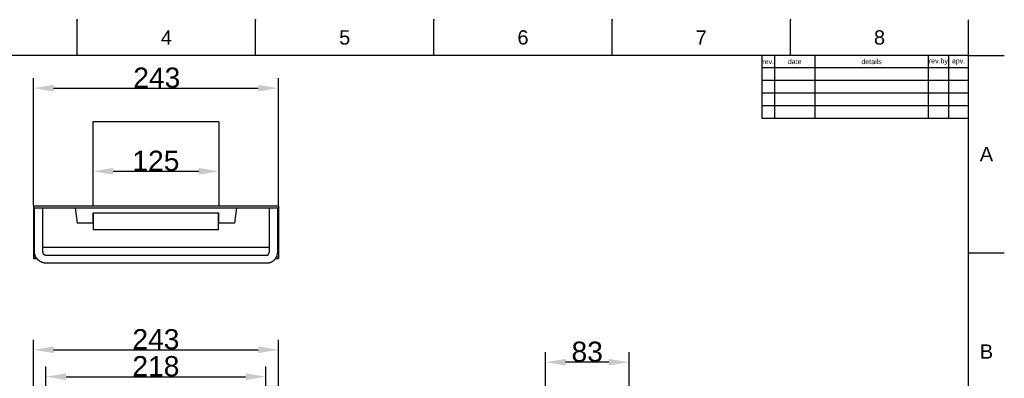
# Model space of a CAD drawing. Header units: millimetres. Extents: x 580 to 2065, y -13 to 1037.
# Tile 8 of 8: x 1088 to 2065, y 681 to 1037. Entities that reach past the tile are written whole.
import ezdxf

# ---------------------------------------------------------------- set-up
doc = ezdxf.new("R2010")
doc.units = ezdxf.units.MM
doc.header["$LTSCALE"] = 0.1
for name, color, linetype in [('DEFAULT', 7, 'Continuous'), ('FORM', 7, 'Continuous'), ('INLINE', 3, 'Continuous'), ('TEXT', 2, 'Continuous')]:
    doc.layers.add(name, color=color, linetype=linetype)
doc.styles.add('ARIAL', font='arial_0.ttf')
doc.styles.get("Standard").update_dxf_attribs({"font": 'arial_0.ttf'})
doc.dimstyles.new('DIMENSION STYLE 01', dxfattribs={"dimtxt": 20, "dimasz": 20, "dimexe": 10, "dimexo": 0.5, "dimgap": 0.09, "dimtad": 1, "dimtoh": 1, "dimdec": 0, "dimzin": 0, "dimdsep": 46, "dimtxsty": 'ARIAL', "dimcen": 0.5, "dimadec": 1, "dimazin": 0, "dimtfac": 1, "dimtdec": 4, "dimtofl": 0, "dimtmove": 0, "dimatfit": 3, "dimfxl": 1, "dimtolj": 1, "dimtzin": 0, "dimarcsym": 0})

# ---------------------------------------------------------------- blocks, each defined once
blk = doc.blocks.new('*D219')
at = {"layer": 'DEFAULT', "color": 0, "lineweight": -2, "transparency": 16777216}
for p, q in [((1609.62, 645.57), (1609.62, 706.97)), ((1692.62, 506.57), (1692.62, 706.97)), ((1672.62, 696.97), (1629.62, 696.97))]:
    blk.add_line(p, q, dxfattribs=at)
at = {"layer": 'DEFAULT', "color": 0, "transparency": 16777216}
for points in [[(1629.62, 700.3), (1629.62, 693.64), (1609.62, 696.97)], [(1672.62, 700.3), (1672.62, 693.64), (1692.62, 696.97)]]:
    blk.add_solid(points, dxfattribs=at)
at = {"layer": 'Defpoints', "color": 0, "transparency": 16777216}
for p in [(1609.62, 696.97), (1609.62, 645.07), (1692.62, 506.07)]:
    blk.add_point(p, dxfattribs=at)
at = {"layer": 'DEFAULT', "color": 0, "transparency": 16777216, "insert": (1651.12, 707.28), "char_height": 20, "attachment_point": 5, "style": 'ARIAL'}
blk.add_mtext('\\A1;83', dxfattribs=at)
blk = doc.blocks.new('*D217')
at = {"layer": 'DEFAULT', "color": 0, "lineweight": -2, "transparency": 16777216}
for p, q in [((1609.62, 645.57), (1609.62, 706.97)), ((1692.62, 506.57), (1692.62, 706.97)), ((1672.62, 696.97), (1629.62, 696.97))]:
    blk.add_line(p, q, dxfattribs=at)
at = {"layer": 'DEFAULT', "color": 0, "transparency": 16777216}
for points in [[(1629.62, 700.3), (1629.62, 693.64), (1609.62, 696.97)], [(1672.62, 700.3), (1672.62, 693.64), (1692.62, 696.97)]]:
    blk.add_solid(points, dxfattribs=at)
at = {"layer": 'Defpoints', "color": 0, "transparency": 16777216}
for p in [(1609.62, 696.97), (1609.62, 645.07), (1692.62, 506.07)]:
    blk.add_point(p, dxfattribs=at)
at = {"layer": 'DEFAULT', "color": 0, "transparency": 16777216, "insert": (1651.12, 707.28), "char_height": 20, "attachment_point": 5, "style": 'ARIAL'}
blk.add_mtext('\\A1;83', dxfattribs=at)
blk = doc.blocks.new('*D223')
at = {"layer": 'DEFAULT', "color": 0, "lineweight": -2, "transparency": 16777216}
for p, q in [((1114.44, 642.94), (1114.44, 692.61)), ((1332.44, 642.94), (1332.44, 692.61)), ((1134.44, 682.61), (1312.44, 682.61))]:
    blk.add_line(p, q, dxfattribs=at)
at = {"layer": 'DEFAULT', "color": 0, "transparency": 16777216}
for points in [[(1134.44, 685.94), (1134.44, 679.28), (1114.44, 682.61)], [(1312.44, 685.94), (1312.44, 679.28), (1332.44, 682.61)]]:
    blk.add_solid(points, dxfattribs=at)
at = {"layer": 'Defpoints', "color": 0, "transparency": 16777216}
for p in [(1332.44, 682.61), (1114.44, 642.44), (1332.44, 642.44)]:
    blk.add_point(p, dxfattribs=at)
at = {"layer": 'DEFAULT', "color": 0, "transparency": 16777216, "insert": (1223.44, 692.91), "char_height": 20, "attachment_point": 5, "style": 'ARIAL'}
blk.add_mtext('\\A1;218', dxfattribs=at)
blk = doc.blocks.new('*D224')
at = {"layer": 'DEFAULT', "color": 0, "lineweight": -2, "transparency": 16777216}
for p, q in [((1101.94, 852.76), (1101.94, 978.81)), ((1344.94, 852.76), (1344.94, 978.81)), ((1121.94, 968.81), (1324.94, 968.81))]:
    blk.add_line(p, q, dxfattribs=at)
at = {"layer": 'DEFAULT', "color": 0, "transparency": 16777216}
for points in [[(1121.94, 972.14), (1121.94, 965.47), (1101.94, 968.81)], [(1324.94, 972.14), (1324.94, 965.47), (1344.94, 968.81)]]:
    blk.add_solid(points, dxfattribs=at)
at = {"layer": 'Defpoints', "color": 0, "transparency": 16777216}
for p in [(1344.94, 968.81), (1101.94, 852.26), (1344.94, 852.26)]:
    blk.add_point(p, dxfattribs=at)
at = {"layer": 'DEFAULT', "color": 0, "transparency": 16777216, "insert": (1224.32, 979.11), "char_height": 20, "attachment_point": 5, "style": 'ARIAL'}
blk.add_mtext('\\A1;243', dxfattribs=at)
blk = doc.blocks.new('*D225')
at = {"layer": 'DEFAULT', "color": 0, "lineweight": -2, "transparency": 16777216}
for p, q in [((1101.94, 645.57), (1101.94, 719.34)), ((1344.94, 645.57), (1344.94, 719.34)), ((1121.94, 709.34), (1324.94, 709.34))]:
    blk.add_line(p, q, dxfattribs=at)
at = {"layer": 'DEFAULT', "color": 0, "transparency": 16777216}
for points in [[(1121.94, 712.67), (1121.94, 706.01), (1101.94, 709.34)], [(1324.94, 712.67), (1324.94, 706.01), (1344.94, 709.34)]]:
    blk.add_solid(points, dxfattribs=at)
at = {"layer": 'Defpoints', "color": 0, "transparency": 16777216}
for p in [(1344.94, 709.34), (1101.94, 645.07), (1344.94, 645.07)]:
    blk.add_point(p, dxfattribs=at)
at = {"layer": 'DEFAULT', "color": 0, "transparency": 16777216, "insert": (1223.44, 719.65), "char_height": 20, "attachment_point": 5, "style": 'ARIAL'}
blk.add_mtext('\\A1;243', dxfattribs=at)
blk = doc.blocks.new('*D226')
at = {"layer": 'DEFAULT', "color": 0, "lineweight": -2, "transparency": 16777216}
for p, q in [((1160.94, 934.76), (1160.94, 876.33)), ((1285.94, 934.76), (1285.94, 876.33)), ((1180.94, 886.33), (1265.94, 886.33))]:
    blk.add_line(p, q, dxfattribs=at)
at = {"layer": 'DEFAULT', "color": 0, "transparency": 16777216}
for points in [[(1180.94, 889.67), (1180.94, 883), (1160.94, 886.33)], [(1265.94, 889.67), (1265.94, 883), (1285.94, 886.33)]]:
    blk.add_solid(points, dxfattribs=at)
at = {"layer": 'Defpoints', "color": 0, "transparency": 16777216}
for p in [(1160.94, 935.26), (1285.94, 935.26), (1285.94, 886.33)]:
    blk.add_point(p, dxfattribs=at)
at = {"layer": 'DEFAULT', "color": 0, "transparency": 16777216, "insert": (1223.44, 896.64), "char_height": 20, "attachment_point": 5, "style": 'ARIAL'}
blk.add_mtext('\\A1;125', dxfattribs=at)

msp = doc.modelspace()

# ---------------------------------------------------------------- linework, layer by layer
for p, q in [((1145.51, 1001.37), (1145.51, 1036.73)), ((1322.28, 1001.37), (1322.28, 1036.73)), ((1499.05, 1001.37), (1499.05, 1036.73)), ((1675.82, 1001.37), (1675.82, 1036.73)), ((1852.58, 1001.37), (1852.58, 1036.73)), ((2029.35, 1001.37), (2029.35, 1036.73)), ((2029.35, 1001.37), (615.21, 1001.37)), ((2029.35, 22.08), (2029.35, 1001.37)), ((2029.35, 1001.37), (2064.71, 1001.37)), ((2029.35, 805.52), (2064.71, 805.52))]:
    msp.add_line(p, q)
for p in [(1145.51, 1036.73), (1322.28, 1036.73), (1499.05, 1036.73), (1675.82, 1036.73), (1852.58, 1036.73), (2029.35, 805.52)]:
    msp.add_point(p)
at = {"layer": 'FORM'}
for p, q in [((1824.35, 1001.37), (1824.35, 938.87)), ((1836.85, 1001.37), (1836.85, 938.87)), ((1876.85, 1001.37), (1876.85, 938.87)), ((1989.35, 1001.37), (1989.35, 938.87)), ((2009.35, 1001.37), (2009.35, 938.87)), ((2029.35, 988.87), (1824.35, 988.87)), ((2029.35, 976.37), (1824.35, 976.37)), ((2029.35, 963.87), (1824.35, 963.87)), ((2029.35, 951.37), (1824.35, 951.37)), ((2029.35, 938.87), (1824.35, 938.87))]:
    msp.add_line(p, q, dxfattribs=at)
at = {"layer": 'INLINE'}
for p, q in [((1160.94, 935.26), (1160.94, 852.26)), ((1285.94, 935.26), (1160.94, 935.26)), ((1285.94, 935.26), (1285.94, 852.26)), ((1101.94, 852.26), (1344.94, 852.26)), ((1101.94, 852.26), (1101.94, 850.26)), ((1101.94, 850.26), (1101.94, 811.11)), ((1101.94, 850.26), (1344.94, 850.26)), ((1102.93, 806.63), (1102.92, 850.26)), ((1110.92, 850.26), (1110.93, 806.96)), ((1143.44, 850.26), (1145.38, 834.81)), ((1303.44, 850.26), (1301.5, 834.81)), ((1336.01, 807.67), (1336.01, 850.26)), ((1344.01, 850.26), (1344, 807.18)), ((1344.94, 852.26), (1344.94, 850.26)), ((1344.94, 850.26), (1344.94, 811.11)), ((1160.94, 844.77), (1160.94, 834.81)), ((1285.94, 844.77), (1160.94, 844.77)), ((1161.34, 844.77), (1161.34, 828.42)), ((1285.22, 844.77), (1285.22, 828.42)), ((1285.94, 834.81), (1285.94, 844.77)), ((1160.94, 834.81), (1145.38, 834.81)), ((1301.5, 834.81), (1285.94, 834.81)), ((1285.22, 828.42), (1161.34, 828.42)), ((1101.94, 811.11), (1102.92, 811.11)), ((1101.94, 811.11), (1101.94, 801.35)), ((1110.92, 811.11), (1336.01, 811.11)), ((1344.01, 811.11), (1344.94, 811.11)), ((1344.94, 811.11), (1344.94, 801.35)), ((1101.94, 801.35), (1104.38, 801.35)), ((1101.94, 801.35), (1101.94, 799.9)), ((1102.95, 806.29), (1102.93, 806.63)), ((1102.97, 805.97), (1102.95, 806.29)), ((1103, 805.65), (1102.97, 805.97)), ((1103.05, 805.32), (1103, 805.65)), ((1103.1, 804.99), (1103.05, 805.32)), ((1103.16, 804.66), (1103.1, 804.99)), ((1103.23, 804.34), (1103.16, 804.66)), ((1103.29, 804.09), (1103.23, 804.34)), ((1103.36, 803.84), (1103.29, 804.09)), ((1103.43, 803.59), (1103.36, 803.84)), ((1103.51, 803.34), (1103.43, 803.59)), ((1103.6, 803.1), (1103.51, 803.34)), ((1103.69, 802.85), (1103.6, 803.1)), ((1103.78, 802.61), (1103.69, 802.85)), ((1103.88, 802.37), (1103.78, 802.61)), ((1103.98, 802.14), (1103.88, 802.37)), ((1104.09, 801.9), (1103.98, 802.14)), ((1104.21, 801.67), (1104.09, 801.9)), ((1104.33, 801.44), (1104.21, 801.67)), ((1104.45, 801.21), (1104.33, 801.44)), ((1104.58, 800.99), (1104.45, 801.21)), ((1104.72, 800.77), (1104.58, 800.99)), ((1104.86, 800.55), (1104.72, 800.77)), ((1110.93, 806.96), (1110.93, 806.88)), ((1110.93, 806.88), (1110.93, 806.76)), ((1110.93, 806.76), (1110.94, 806.65)), ((1110.94, 806.65), (1110.95, 806.54)), ((1110.95, 806.54), (1110.97, 806.43)), ((1110.97, 806.43), (1110.99, 806.32)), ((1110.99, 806.32), (1111.01, 806.2)), ((1111.01, 806.2), (1111.04, 806.09)), ((1111.04, 806.09), (1111.07, 805.98)), ((1111.07, 805.98), (1111.1, 805.88)), ((1111.1, 805.88), (1111.14, 805.77)), ((1111.14, 805.77), (1111.18, 805.66)), ((1111.18, 805.66), (1111.22, 805.56)), ((1111.22, 805.56), (1111.27, 805.45)), ((1111.27, 805.45), (1111.31, 805.35)), ((1111.31, 805.35), (1111.37, 805.25)), ((1111.37, 805.25), (1111.42, 805.15)), ((1111.42, 805.15), (1111.48, 805.05)), ((1111.48, 805.05), (1111.54, 804.96)), ((1111.54, 804.96), (1111.6, 804.86)), ((1111.6, 804.86), (1111.67, 804.77)), ((1111.67, 804.77), (1111.73, 804.68)), ((1111.73, 804.68), (1111.8, 804.6)), ((1111.8, 804.6), (1111.88, 804.51)), ((1111.88, 804.51), (1111.95, 804.43)), ((1111.95, 804.43), (1112.03, 804.35)), ((1112.03, 804.35), (1112.11, 804.27)), ((1112.11, 804.27), (1112.2, 804.19)), ((1112.2, 804.19), (1112.29, 804.12)), ((1112.29, 804.12), (1112.37, 804.05)), ((1112.37, 804.05), (1112.47, 803.98)), ((1112.47, 803.98), (1112.56, 803.91)), ((1112.56, 803.91), (1112.65, 803.85)), ((1112.65, 803.85), (1112.72, 803.81)), ((1112.72, 803.81), (1112.78, 803.77)), ((1112.78, 803.77), (1112.85, 803.73)), ((1112.85, 803.73), (1112.92, 803.7)), ((1112.92, 803.7), (1112.98, 803.66)), ((1112.98, 803.66), (1113.05, 803.63)), ((1113.05, 803.63), (1113.12, 803.59)), ((1113.12, 803.59), (1113.19, 803.56)), ((1113.19, 803.56), (1113.26, 803.53)), ((1113.26, 803.53), (1113.33, 803.51)), ((1113.33, 803.51), (1113.4, 803.48)), ((1113.4, 803.48), (1113.47, 803.46)), ((1113.47, 803.46), (1113.54, 803.43)), ((1113.54, 803.43), (1113.61, 803.41)), ((1113.61, 803.41), (1113.68, 803.39)), ((1113.68, 803.39), (1113.75, 803.37)), ((1113.75, 803.37), (1113.82, 803.36)), ((1113.82, 803.36), (1113.89, 803.34)), ((1113.89, 803.34), (1113.96, 803.33)), ((1113.96, 803.33), (1114.03, 803.31)), ((1114.03, 803.31), (1114.1, 803.3)), ((1114.1, 803.3), (1114.18, 803.29)), ((1114.18, 803.29), (1114.25, 803.28)), ((1114.25, 803.28), (1114.32, 803.27)), ((1114.32, 803.27), (1114.44, 803.26)), ((1114.44, 803.26), (1114.53, 803.26)), ((1114.53, 803.26), (1334.06, 803.26)), ((1334.06, 803.26), (1334.18, 803.26)), ((1334.17, 803.26), (1334.18, 803.26)), ((1334.18, 803.26), (1334.19, 803.26)), ((1334.18, 803.26), (1334.18, 803.26)), ((1334.18, 803.26), (1334.18, 803.26)), ((1334.19, 803.26), (1334.2, 803.26)), ((1334.19, 803.26), (1334.19, 803.26)), ((1334.2, 803.26), (1334.21, 803.27)), ((1334.21, 803.27), (1334.22, 803.27)), ((1334.22, 803.27), (1334.23, 803.27)), ((1334.23, 803.27), (1334.24, 803.28)), ((1334.24, 803.28), (1334.25, 803.28)), ((1334.25, 803.28), (1334.26, 803.29)), ((1334.26, 803.29), (1334.28, 803.3)), ((1334.28, 803.3), (1334.3, 803.3)), ((1334.3, 803.3), (1334.31, 803.32)), ((1334.31, 803.32), (1334.34, 803.33)), ((1334.34, 803.33), (1334.36, 803.34)), ((1334.36, 803.34), (1334.38, 803.36)), ((1334.38, 803.36), (1334.4, 803.37)), ((1334.4, 803.37), (1334.42, 803.38)), ((1334.42, 803.38), (1334.44, 803.4)), ((1334.44, 803.4), (1334.48, 803.43)), ((1334.48, 803.43), (1334.53, 803.47)), ((1334.53, 803.47), (1334.58, 803.51)), ((1334.58, 803.51), (1334.62, 803.55)), ((1334.62, 803.55), (1334.67, 803.59)), ((1334.67, 803.59), (1334.71, 803.64)), ((1334.71, 803.64), (1334.75, 803.68)), ((1334.75, 803.68), (1334.79, 803.73)), ((1334.79, 803.73), (1334.83, 803.78)), ((1334.83, 803.78), (1334.87, 803.83)), ((1334.87, 803.83), (1334.92, 803.89)), ((1334.92, 803.89), (1334.96, 803.94)), ((1334.96, 803.94), (1335, 804)), ((1335, 804), (1335.04, 804.06)), ((1335.04, 804.06), (1335.08, 804.12)), ((1335.08, 804.12), (1335.15, 804.23)), ((1335.15, 804.23), (1335.23, 804.37)), ((1335.23, 804.37), (1335.3, 804.5)), ((1335.3, 804.5), (1335.37, 804.64)), ((1335.37, 804.64), (1335.43, 804.78)), ((1335.43, 804.78), (1335.49, 804.93)), ((1335.49, 804.93), (1335.55, 805.09)), ((1335.55, 805.09), (1335.61, 805.24)), ((1335.61, 805.24), (1335.66, 805.4)), ((1335.66, 805.4), (1335.71, 805.56)), ((1335.71, 805.56), (1335.75, 805.72)), ((1335.75, 805.72), (1335.79, 805.88)), ((1335.79, 805.88), (1335.83, 806.04)), ((1335.83, 806.04), (1335.87, 806.21)), ((1335.87, 806.21), (1335.9, 806.38)), ((1335.9, 806.38), (1335.93, 806.56)), ((1335.93, 806.56), (1335.95, 806.73)), ((1335.95, 806.73), (1335.97, 806.91)), ((1335.97, 806.91), (1335.99, 807.08)), ((1335.99, 807.08), (1336, 807.26)), ((1336, 807.26), (1336.01, 807.44)), ((1336.01, 807.44), (1336.01, 807.67)), ((1342.33, 800.69), (1342.12, 800.31)), ((1342.53, 801.08), (1342.33, 800.69)), ((1342.72, 801.48), (1342.53, 801.08)), ((1342.66, 801.35), (1344.94, 801.35)), ((1342.89, 801.89), (1342.72, 801.48)), ((1343.05, 802.31), (1342.89, 801.89)), ((1343.21, 802.73), (1343.05, 802.31)), ((1343.34, 803.16), (1343.21, 802.73)), ((1343.47, 803.6), (1343.34, 803.16)), ((1343.58, 804.05), (1343.47, 803.6)), ((1343.68, 804.5), (1343.58, 804.05)), ((1343.77, 804.96), (1343.68, 804.5)), ((1343.85, 805.42), (1343.77, 804.96)), ((1343.88, 805.71), (1343.85, 805.42)), ((1343.92, 806.01), (1343.88, 805.71)), ((1343.97, 806.6), (1343.92, 806.01)), ((1343.99, 806.89), (1343.97, 806.6)), ((1344, 807.18), (1343.99, 806.89)), ((1344.94, 801.35), (1344.94, 799.9)), ((1101.94, 799.9), (1105.32, 799.9)), ((1105.01, 800.33), (1104.86, 800.55)), ((1105.16, 800.11), (1105.01, 800.33)), ((1105.32, 799.9), (1105.16, 800.11)), ((1105.48, 799.69), (1105.32, 799.9)), ((1105.65, 799.48), (1105.48, 799.69)), ((1105.82, 799.28), (1105.65, 799.48)), ((1106, 799.08), (1105.82, 799.28)), ((1106.18, 798.89), (1106, 799.08)), ((1106.37, 798.7), (1106.18, 798.89)), ((1106.55, 798.52), (1106.37, 798.7)), ((1106.75, 798.34), (1106.55, 798.52)), ((1106.94, 798.16), (1106.75, 798.34)), ((1107.14, 797.99), (1106.94, 798.16)), ((1107.35, 797.82), (1107.14, 797.99)), ((1107.56, 797.66), (1107.35, 797.82)), ((1107.77, 797.5), (1107.56, 797.66)), ((1107.98, 797.35), (1107.77, 797.5)), ((1108.19, 797.21), (1107.98, 797.35)), ((1108.41, 797.07), (1108.19, 797.21)), ((1108.63, 796.93), (1108.41, 797.07)), ((1108.86, 796.8), (1108.63, 796.93)), ((1109.08, 796.67), (1108.86, 796.8)), ((1109.31, 796.55), (1109.08, 796.67)), ((1109.54, 796.44), (1109.31, 796.55)), ((1109.77, 796.33), (1109.54, 796.44)), ((1110.01, 796.22), (1109.77, 796.33)), ((1110.24, 796.12), (1110.01, 796.22)), ((1110.48, 796.03), (1110.24, 796.12)), ((1110.72, 795.94), (1110.48, 796.03)), ((1110.96, 795.86), (1110.72, 795.94)), ((1111.21, 795.78), (1110.96, 795.86)), ((1111.45, 795.71), (1111.21, 795.78)), ((1111.7, 795.64), (1111.45, 795.71)), ((1111.94, 795.58), (1111.7, 795.64)), ((1112.19, 795.52), (1111.94, 795.58)), ((1112.43, 795.47), (1112.19, 795.52)), ((1112.68, 795.43), (1112.43, 795.47)), ((1112.93, 795.39), (1112.68, 795.43)), ((1113.18, 795.35), (1112.93, 795.39)), ((1113.43, 795.32), (1113.18, 795.35)), ((1113.85, 795.28), (1113.43, 795.32)), ((1114.04, 795.27), (1113.85, 795.28)), ((1114.23, 795.26), (1114.04, 795.27)), ((1115.7, 795.26), (1114.23, 795.26)), ((1334.37, 795.26), (1115.7, 795.26)), ((1334.65, 795.27), (1334.37, 795.26)), ((1334.83, 795.28), (1334.65, 795.27)), ((1335.01, 795.3), (1334.83, 795.28)), ((1335.18, 795.32), (1335.01, 795.3)), ((1335.36, 795.35), (1335.18, 795.32)), ((1335.54, 795.37), (1335.36, 795.35)), ((1335.71, 795.41), (1335.54, 795.37)), ((1335.88, 795.44), (1335.71, 795.41)), ((1336.06, 795.48), (1335.88, 795.44)), ((1336.24, 795.53), (1336.06, 795.48)), ((1336.43, 795.58), (1336.24, 795.53)), ((1336.61, 795.64), (1336.43, 795.58)), ((1336.79, 795.69), (1336.61, 795.64)), ((1336.97, 795.76), (1336.79, 795.69)), ((1337.15, 795.83), (1336.97, 795.76)), ((1337.32, 795.9), (1337.15, 795.83)), ((1337.5, 795.97), (1337.32, 795.9)), ((1337.67, 796.05), (1337.5, 795.97)), ((1337.85, 796.14), (1337.67, 796.05)), ((1338.02, 796.22), (1337.85, 796.14)), ((1338.18, 796.31), (1338.02, 796.22)), ((1338.35, 796.41), (1338.18, 796.31)), ((1338.52, 796.51), (1338.35, 796.41)), ((1338.68, 796.61), (1338.52, 796.51)), ((1338.84, 796.71), (1338.68, 796.61)), ((1339, 796.82), (1338.84, 796.71)), ((1339.16, 796.94), (1339, 796.82)), ((1339.32, 797.06), (1339.16, 796.94)), ((1339.48, 797.18), (1339.32, 797.06)), ((1339.63, 797.3), (1339.48, 797.18)), ((1339.78, 797.43), (1339.63, 797.3)), ((1339.93, 797.56), (1339.78, 797.43)), ((1340.07, 797.69), (1339.93, 797.56)), ((1340.22, 797.84), (1340.07, 797.69)), ((1340.37, 797.98), (1340.22, 797.84)), ((1340.51, 798.13), (1340.37, 797.98)), ((1340.65, 798.28), (1340.51, 798.13)), ((1340.78, 798.43), (1340.65, 798.28)), ((1340.92, 798.59), (1340.78, 798.43)), ((1341.05, 798.74), (1340.92, 798.59)), ((1341.18, 798.9), (1341.05, 798.74)), ((1341.3, 799.07), (1341.18, 798.9)), ((1341.43, 799.24), (1341.3, 799.07)), ((1341.55, 799.41), (1341.43, 799.24)), ((1341.67, 799.59), (1341.55, 799.41)), ((1341.79, 799.76), (1341.67, 799.59)), ((1341.9, 799.94), (1341.79, 799.76)), ((1341.87, 799.9), (1344.94, 799.9)), ((1342.12, 800.31), (1341.9, 799.94))]:
    msp.add_line(p, q, dxfattribs=at)

# ---------------------------------------------------------------- texts
at = {"char_height": 14.14, "attachment_point": 5}
for s, width, insert in [('4', 50, (1233.9, 1019.05)), ('5', 50, (1410.66, 1019.05)), ('6', 50, (1587.43, 1019.05)), ('7', 50, (1764.2, 1019.05)), ('8', 50, (1940.97, 1019.05)), ('A', 10, (2047.03, 903.44)), ('B', 10, (2047.03, 707.59))]:
    msp.add_mtext_dynamic_manual_height_columns(s, width=width, gutter_width=12.5, heights=[0], dxfattribs=dict(at, insert=insert))
at = {"layer": 'TEXT', "char_height": 5, "attachment_point": 5}
for s, width, insert in [('rev.', 5, (1830.6, 995.12)), ('date', 16, (1856.85, 995.12)), ('details', 45, (1933.1, 995.12)), ('rev.by', 8, (1999.35, 995.12)), ('apv.', 8, (2019.35, 995.12))]:
    msp.add_mtext_dynamic_manual_height_columns(s, width=width, gutter_width=12.5, heights=[0], dxfattribs=dict(at, insert=insert))

# ---------------------------------------------------------------- dimensions: what is measured, and where the dimension line sits
at = {"layer": 'DEFAULT'}
for base, p1, p2, picture, middle in [((1344.94, 968.81), (1101.94, 852.26), (1344.94, 852.26), '*D224', (1224.32, 968.81)), ((1285.94, 886.33), (1160.94, 935.26), (1285.94, 935.26), '*D226', (1223.44, 886.33))]:
    dim = msp.add_linear_dim(base=base, p1=p1, p2=p2, dimstyle='DIMENSION STYLE 01', dxfattribs=at)
    dim.commit()
    dim.dimension.update_dxf_attribs({"geometry": picture, "text_midpoint": middle, "dimtype": 160})
for base, p1, p2, picture, middle in [((1344.94, 709.34), (1101.94, 645.07), (1344.94, 645.07), '*D225', (1223.44, 719.65)), ((1609.62, 696.97), (1692.62, 506.07), (1609.62, 645.07), '*D219', (1651.12, 707.28)), ((1609.62, 696.97), (1692.62, 506.07), (1609.62, 645.07), '*D217', (1651.12, 707.28)), ((1332.44, 682.61), (1114.44, 642.44), (1332.44, 642.44), '*D223', (1223.44, 692.91))]:
    dim = msp.add_linear_dim(base=base, p1=p1, p2=p2, dimstyle='DIMENSION STYLE 01', dxfattribs=at)
    dim.commit()
    dim.dimension.update_dxf_attribs({"geometry": picture, "text_midpoint": middle})

doc.saveas('drawing.dxf')
